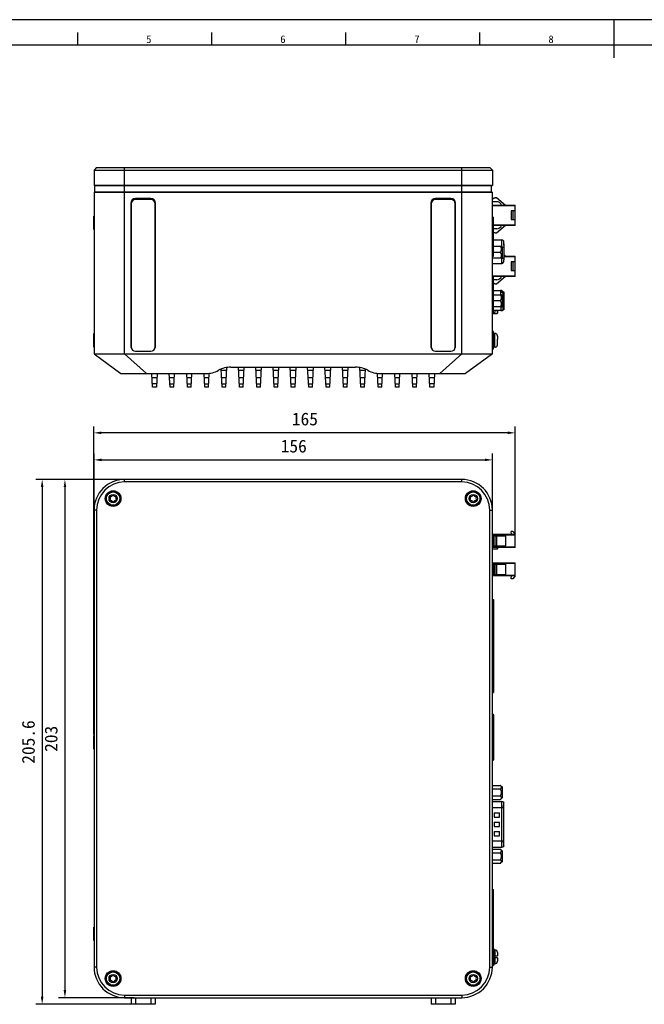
# Model space of a CAD drawing. Header units: millimetres. Extents: x 0 to 2731, y -3524 to -2222.
# Tile 33 of 221: x 188 to 432, y -2608 to -2222. Entities that reach past the tile are written whole.
import ezdxf

# ---------------------------------------------------------------- set-up
doc = ezdxf.new("R2010")
doc.units = ezdxf.units.MM
doc.header["$LTSCALE"] = 46.255
doc.header["$PDMODE"] = 3
doc.header["$PDSIZE"] = 8
doc.layers.get('0').update_dxf_attribs({"linetype": 'CONTINUOUS'})
doc.layers.get('Defpoints').update_dxf_attribs({"linetype": 'CONTINUOUS'})
doc.layers.add('00_COMPONENTS', color=7, linetype='CONTINUOUS')
doc.layers.add('51__DRAFT_DIMS', color=7, linetype='CONTINUOUS')
doc.styles.get("Standard").update_dxf_attribs({"font": 'simfang.ttf'})
doc.styles.add('TEXTSTYLE_2', font='simfang.ttf')
doc.dimstyles.new('DIMSTYLE_2', dxfattribs={"dimtxt": 5, "dimasz": 3, "dimexe": 2.5, "dimexo": 0.5, "dimgap": 1.25, "dimtad": 1, "dimdsep": 46, "dimtxsty": 'Standard', "dimblk": '_FILLED', "dimblk1": '_FILLED', "dimblk2": '_FILLED', "dimcen": 0.09, "dimclrt": 3, "dimazin": 2, "dimtp": 0.5, "dimtm": 0.5, "dimtfac": 1, "dimtofl": 0, "dimtmove": 0, "dimatfit": 3, "dimldrblk": '_FILLED', "dimfxl": 1, "dimtolj": 1, "dimarcsym": 0})
doc.dimstyles.new('DIMSTYLE_3', dxfattribs={"dimtxt": 5, "dimasz": 3, "dimexe": 2.5, "dimexo": 0.5, "dimgap": 1.25, "dimtad": 1, "dimdsep": 46, "dimtxsty": 'Standard', "dimblk": '_FILLED', "dimblk1": '_FILLED', "dimblk2": '_FILLED', "dimcen": 0.09, "dimclrt": 3, "dimazin": 2, "dimtp": 0.3, "dimtm": 0.3, "dimtfac": 1, "dimtofl": 0, "dimtmove": 0, "dimatfit": 3, "dimldrblk": '_FILLED', "dimfxl": 1, "dimtolj": 1, "dimarcsym": 0})

# ---------------------------------------------------------------- blocks, each defined once
blk = doc.blocks.new('_FILLED')
at = {"color": 0, "linetype": 'ByBlock'}
blk.add_solid([(0, 0), (-1, 0.17), (-1, -0.17)], dxfattribs=at)
blk = doc.blocks.new('*D219')
at = {"layer": '51__DRAFT_DIMS', "color": 0, "lineweight": -2}
for p, q in [((216.77, -2502.4), (216.77, -2381.79)), ((381.86, -2423.85), (381.86, -2381.79)), ((378.86, -2384.29), (219.77, -2384.29))]:
    blk.add_line(p, q, dxfattribs=at)
at = {"layer": 'Defpoints', "color": 0}
for p in [(216.77, -2384.29), (381.86, -2424.35), (216.77, -2502.9)]:
    blk.add_point(p, dxfattribs=at)
at = {"layer": '51__DRAFT_DIMS', "color": 0, "linetype": 'ByBlock', "lineweight": -2, "xscale": 3, "yscale": 3, "zscale": 3, "rotation": 180}
blk.add_blockref('_FILLED', (216.77, -2384.29), dxfattribs=at)
at = {"layer": '51__DRAFT_DIMS', "color": 0, "linetype": 'ByBlock', "lineweight": -2, "xscale": 3, "yscale": 3, "zscale": 3}
blk.add_blockref('_FILLED', (381.86, -2384.29), dxfattribs=at)
at = {"layer": '51__DRAFT_DIMS', "color": 3, "insert": (299.45, -2376.37), "char_height": 5, "attachment_point": 2, "line_spacing_factor": 0.9}
blk.add_mtext('\\A1;165', dxfattribs=at)
blk = doc.blocks.new('*D220')
at = {"layer": '51__DRAFT_DIMS', "color": 0, "lineweight": -2}
for p, q in [((216.86, -2414.05), (216.86, -2392.4)), ((219.86, -2394.9), (369.95, -2394.9)), ((372.95, -2415.4), (372.95, -2392.4))]:
    blk.add_line(p, q, dxfattribs=at)
at = {"layer": 'Defpoints', "color": 0}
for p in [(372.95, -2394.9), (216.86, -2414.55), (372.95, -2415.9)]:
    blk.add_point(p, dxfattribs=at)
at = {"layer": '51__DRAFT_DIMS', "color": 0, "linetype": 'ByBlock', "lineweight": -2, "xscale": 3, "yscale": 3, "zscale": 3, "rotation": 180}
blk.add_blockref('_FILLED', (216.86, -2394.9), dxfattribs=at)
at = {"layer": '51__DRAFT_DIMS', "color": 0, "linetype": 'ByBlock', "lineweight": -2, "xscale": 3, "yscale": 3, "zscale": 3}
blk.add_blockref('_FILLED', (372.95, -2394.9), dxfattribs=at)
at = {"layer": '51__DRAFT_DIMS', "color": 3, "insert": (295.09, -2386.99), "char_height": 5, "attachment_point": 2, "line_spacing_factor": 0.9}
blk.add_mtext('\\A1;156', dxfattribs=at)
blk = doc.blocks.new('*D221')
at = {"layer": '51__DRAFT_DIMS', "color": 0, "lineweight": -2}
for p, q in [((228.36, -2402.55), (202.97, -2402.55)), ((205.47, -2405.55), (205.47, -2602.55)), ((232.61, -2605.55), (202.97, -2605.55))]:
    blk.add_line(p, q, dxfattribs=at)
at = {"layer": 'Defpoints', "color": 0}
for p in [(228.86, -2402.55), (205.47, -2605.55), (233.11, -2605.55)]:
    blk.add_point(p, dxfattribs=at)
at = {"layer": '51__DRAFT_DIMS', "color": 0, "linetype": 'ByBlock', "lineweight": -2, "xscale": 3, "yscale": 3, "zscale": 3}
for p, rotation in [((205.47, -2402.55), 90), ((205.47, -2605.55), 270)]:
    blk.add_blockref('_FILLED', p, dxfattribs=dict(at, rotation=rotation))
at = {"layer": '51__DRAFT_DIMS', "color": 3, "insert": (197.55, -2504.15), "char_height": 5, "attachment_point": 2, "rotation": 90, "line_spacing_factor": 0.9}
blk.add_mtext('\\A1;203', dxfattribs=at)
blk = doc.blocks.new('*D222')
at = {"layer": '51__DRAFT_DIMS', "color": 0, "lineweight": -2}
for p, q in [((228.36, -2402.55), (194.05, -2402.55)), ((196.55, -2405.55), (196.55, -2605.15)), ((232.61, -2608.15), (194.05, -2608.15))]:
    blk.add_line(p, q, dxfattribs=at)
at = {"layer": 'Defpoints', "color": 0}
for p in [(228.86, -2402.55), (196.55, -2608.15), (233.11, -2608.15)]:
    blk.add_point(p, dxfattribs=at)
at = {"layer": '51__DRAFT_DIMS', "color": 0, "linetype": 'ByBlock', "lineweight": -2, "xscale": 3, "yscale": 3, "zscale": 3}
for p, rotation in [((196.55, -2402.55), 90), ((196.55, -2608.15), 270)]:
    blk.add_blockref('_FILLED', p, dxfattribs=dict(at, rotation=rotation))
at = {"layer": '51__DRAFT_DIMS', "color": 3, "insert": (188.64, -2505.41), "char_height": 5, "attachment_point": 2, "rotation": 90, "line_spacing_factor": 0.9}
blk.add_mtext('\\A1;205.6', dxfattribs=at)

msp = doc.modelspace()

# ---------------------------------------------------------------- linework, layer by layer
at = {"color": 7}
for p, q in [((841, -2222.462), (0, -2222.462)), ((420.5, -2222.462), (420.5, -2237.462)), ((210.5, -2232.462), (210.5, -2227.463)), ((263, -2232.462), (263, -2227.463)), ((315.5, -2232.462), (315.5, -2227.463)), ((368, -2232.462), (368, -2227.463)), ((831, -2232.462), (25, -2232.462))]:
    msp.add_line(p, q, dxfattribs=at)
at = {"layer": '00_COMPONENTS', "color": 7}
for p, q in [((217.857, -2280.362), (216.857, -2281.362)), ((216.857, -2281.362), (216.857, -2287.362)), ((216.857, -2281.362), (372.857, -2281.362)), ((217.857, -2280.362), (371.857, -2280.362)), ((371.857, -2280.362), (372.857, -2281.362)), ((372.857, -2281.362), (372.857, -2287.362)), ((216.857, -2287.362), (372.857, -2287.362)), ((216.857, -2290.062), (216.857, -2353.362)), ((216.857, -2290.062), (372.857, -2290.062)), ((217.157, -2289.962), (217.157, -2287.462)), ((372.557, -2287.462), (217.157, -2287.462)), ((372.557, -2289.962), (217.157, -2289.962)), ((218.057, -2287.362), (218.057, -2287.462)), ((218.057, -2289.962), (218.057, -2290.062)), ((371.655, -2290.062), (371.655, -2289.962)), ((371.657, -2287.362), (371.657, -2287.462)), ((372.557, -2289.962), (372.557, -2287.462)), ((372.857, -2353.362), (372.857, -2290.062)), ((231.257, -2294.312), (231.257, -2350.312)), ((231.357, -2294.612), (231.357, -2350.612)), ((239.107, -2292.462), (233.107, -2292.462)), ((239.107, -2292.862), (233.107, -2292.862)), ((240.857, -2350.612), (240.857, -2294.612)), ((240.957, -2350.312), (240.957, -2294.312)), ((348.757, -2294.312), (348.757, -2350.312)), ((348.857, -2294.612), (348.857, -2350.612)), ((356.607, -2292.462), (350.607, -2292.462)), ((356.607, -2292.862), (350.607, -2292.862)), ((358.357, -2350.612), (358.357, -2294.612)), ((358.457, -2350.312), (358.457, -2294.312)), ((372.947, -2292.412), (372.857, -2292.412)), ((372.947, -2297.712), (372.947, -2292.412)), ((373.257, -2292.662), (372.947, -2292.662)), ((374.617, -2293.762), (372.947, -2293.762)), ((373.957, -2292.362), (373.257, -2292.362)), ((373.257, -2292.362), (373.257, -2292.662)), ((373.957, -2292.062), (374.457, -2292.062)), ((373.957, -2292.062), (373.957, -2292.362)), ((374.457, -2292.062), (377.957, -2295.062)), ((376.27, -2294.711), (375.601, -2294.13)), ((372.947, -2297.712), (372.857, -2297.712)), ((372.947, -2295.062), (381.857, -2295.062)), ((381.857, -2297.362), (380.257, -2297.362)), ((380.257, -2297.362), (380.257, -2300.762)), ((380.857, -2297.362), (380.857, -2300.762)), ((381.857, -2303.062), (381.857, -2295.062)), ((216.766, -2304.711), (216.766, -2299.412)), ((216.766, -2299.412), (216.857, -2299.412)), ((372.857, -2299.862), (373.357, -2299.862)), ((373.357, -2315.062), (373.357, -2299.862)), ((380.257, -2300.762), (381.857, -2300.762)), ((216.766, -2304.712), (216.857, -2304.712)), ((381.857, -2303.062), (373.357, -2303.062)), ((374.617, -2304.362), (373.357, -2304.362)), ((373.357, -2305.762), (373.957, -2305.762)), ((373.957, -2305.762), (373.957, -2306.062)), ((374.457, -2306.062), (373.957, -2306.062)), ((377.957, -2303.062), (374.457, -2306.062)), ((375.601, -2303.994), (376.27, -2303.413)), ((372.857, -2307.062), (373.357, -2307.062)), ((373.357, -2308.687), (376.557, -2308.687)), ((377.276, -2309.137), (377.298, -2311.137)), ((377.276, -2309.137), (377.287, -2310.137)), ((373.357, -2311.172), (376.424, -2311.172)), ((373.357, -2313.547), (376.057, -2313.547)), ((376.657, -2311.404), (376.424, -2311.172)), ((376.657, -2311.404), (376.657, -2315.689)), ((377.298, -2311.137), (377.302, -2311.484)), ((377.302, -2311.532), (377.302, -2315.792)), ((372.857, -2315.062), (373.357, -2315.062)), ((376.424, -2315.922), (372.857, -2315.922)), ((372.857, -2317.947), (376.557, -2317.947)), ((376.657, -2315.689), (376.424, -2315.922)), ((377.302, -2314.5), (377.957, -2315.062)), ((377.302, -2315.062), (381.857, -2315.062)), ((381.857, -2317.362), (380.257, -2317.362)), ((380.257, -2317.362), (380.257, -2320.762)), ((380.857, -2317.362), (380.857, -2320.762)), ((381.857, -2323.062), (381.857, -2315.062)), ((380.257, -2320.762), (381.857, -2320.762)), ((381.857, -2323.062), (372.857, -2323.062)), ((374.617, -2324.362), (372.857, -2324.362)), ((372.857, -2325.462), (373.257, -2325.462)), ((373.257, -2325.462), (373.257, -2325.762)), ((377.957, -2323.062), (374.457, -2326.062)), ((375.601, -2323.994), (376.27, -2323.413)), ((372.857, -2328.532), (376.159, -2328.532)), ((373.257, -2325.762), (373.957, -2325.762)), ((373.957, -2325.762), (373.957, -2326.062)), ((374.457, -2326.062), (373.957, -2326.062)), ((377.057, -2329.092), (377.357, -2329.092)), ((377.057, -2336.092), (377.057, -2329.092)), ((377.357, -2329.092), (377.357, -2336.092)), ((372.857, -2330.202), (376.424, -2330.202)), ((376.057, -2332.577), (372.857, -2332.577)), ((376.657, -2330.434), (376.424, -2330.202)), ((376.657, -2330.434), (376.657, -2334.719)), ((376.424, -2334.952), (372.857, -2334.952)), ((376.305, -2336.432), (372.857, -2336.432)), ((374.857, -2336.432), (374.857, -2337.462)), ((376.657, -2334.719), (376.424, -2334.952)), ((377.357, -2336.092), (377.057, -2336.092)), ((373.205, -2337.612), (374.707, -2337.612)), ((373.357, -2344.637), (372.857, -2344.637)), ((373.357, -2351.483), (373.357, -2344.64)), ((216.766, -2345.412), (216.857, -2345.412)), ((216.766, -2350.709), (216.766, -2345.414)), ((373.857, -2345.337), (373.357, -2345.337)), ((373.857, -2345.366), (373.857, -2345.337)), ((374.854, -2347.662), (374.857, -2347.662)), ((374.857, -2348.462), (374.854, -2348.462)), ((374.857, -2346.384), (374.857, -2347.662)), ((374.857, -2349.74), (374.857, -2348.462)), ((216.766, -2350.712), (216.857, -2350.712)), ((233.107, -2352.362), (239.107, -2352.362)), ((350.607, -2352.362), (356.607, -2352.362)), ((373.357, -2351.487), (372.857, -2351.487)), ((373.857, -2350.787), (373.357, -2350.787)), ((373.857, -2350.787), (373.857, -2350.757)), ((216.857, -2353.362), (227.357, -2361.062)), ((216.857, -2353.362), (372.857, -2353.362)), ((372.857, -2353.362), (362.357, -2361.062)), ((267.029, -2366.362), (266.66, -2359.317)), ((268.484, -2366.362), (268.886, -2358.688)), ((270.471, -2358.562), (319.242, -2358.562)), ((273.829, -2366.362), (273.42, -2358.562)), ((275.284, -2366.362), (275.693, -2358.562)), ((280.629, -2366.362), (280.22, -2358.562)), ((282.084, -2366.362), (282.493, -2358.562)), ((287.429, -2366.362), (287.02, -2358.562)), ((288.884, -2366.362), (289.293, -2358.562)), ((294.129, -2366.362), (293.72, -2358.562)), ((295.584, -2366.362), (295.993, -2358.562)), ((300.929, -2366.362), (300.52, -2358.562)), ((302.384, -2366.362), (302.793, -2358.562)), ((307.729, -2366.362), (307.32, -2358.562)), ((309.184, -2366.362), (309.593, -2358.562)), ((314.529, -2366.362), (314.12, -2358.562)), ((315.984, -2366.362), (316.393, -2358.562)), ((321.329, -2366.362), (320.928, -2358.705)), ((322.784, -2366.362), (323.151, -2359.357)), ((227.357, -2361.062), (260.789, -2361.062)), ((239.829, -2366.362), (239.551, -2361.062)), ((241.562, -2361.062), (241.284, -2366.362)), ((246.629, -2366.362), (246.351, -2361.062)), ((248.084, -2366.362), (248.362, -2361.062)), ((253.429, -2366.362), (253.151, -2361.062)), ((254.884, -2366.362), (255.162, -2361.062)), ((260.229, -2366.362), (259.951, -2361.062)), ((261.684, -2366.362), (261.966, -2360.992)), ((328.129, -2366.362), (327.848, -2361.003)), ((328.925, -2361.062), (362.357, -2361.062)), ((329.584, -2366.362), (329.862, -2361.062)), ((334.929, -2366.362), (334.651, -2361.062)), ((336.384, -2366.362), (336.662, -2361.062)), ((341.729, -2366.362), (341.451, -2361.062)), ((343.184, -2366.362), (343.462, -2361.062)), ((348.429, -2366.362), (348.151, -2361.062)), ((350.162, -2361.062), (349.884, -2366.362)), ((241.284, -2366.362), (239.829, -2366.362)), ((248.084, -2366.362), (246.629, -2366.362)), ((254.884, -2366.362), (253.429, -2366.362)), ((261.684, -2366.362), (260.229, -2366.362)), ((268.484, -2366.362), (267.029, -2366.362)), ((275.284, -2366.362), (273.829, -2366.362)), ((282.084, -2366.362), (280.629, -2366.362)), ((288.884, -2366.362), (287.429, -2366.362)), ((295.584, -2366.362), (294.129, -2366.362)), ((302.384, -2366.362), (300.929, -2366.362)), ((309.184, -2366.362), (307.729, -2366.362)), ((315.984, -2366.362), (314.529, -2366.362)), ((322.784, -2366.362), (321.329, -2366.362)), ((329.584, -2366.362), (328.129, -2366.362)), ((336.384, -2366.362), (334.929, -2366.362)), ((343.184, -2366.362), (341.729, -2366.362)), ((349.884, -2366.362), (348.429, -2366.362)), ((360.857, -2402.548), (228.857, -2402.548)), ((360.857, -2403.548), (228.857, -2403.548)), ((216.857, -2414.548), (216.857, -2593.548)), ((217.857, -2414.548), (217.857, -2593.548)), ((371.857, -2593.548), (371.857, -2414.548)), ((372.857, -2593.548), (372.857, -2414.548)), ((372.947, -2415.898), (372.857, -2415.898)), ((372.947, -2421.198), (372.947, -2415.899)), ((372.947, -2421.198), (372.857, -2421.198)), ((216.766, -2424.898), (216.857, -2424.898)), ((216.766, -2424.902), (216.766, -2430.195)), ((372.857, -2424.048), (381.857, -2424.048)), ((372.857, -2424.623), (377.957, -2424.623)), ((373.257, -2428.623), (373.257, -2424.623)), ((373.957, -2428.623), (373.957, -2424.623)), ((374.457, -2424.623), (374.457, -2428.623)), ((377.957, -2424.623), (377.957, -2428.623)), ((380.857, -2422.948), (380.257, -2422.948)), ((380.357, -2424.048), (380.257, -2422.948)), ((380.857, -2422.948), (381.857, -2424.048)), ((381.857, -2429.198), (381.857, -2424.048)), ((372.857, -2428.623), (377.957, -2428.623)), ((381.857, -2429.198), (372.857, -2429.198)), ((374.857, -2429.198), (374.857, -2429.723)), ((216.766, -2430.198), (216.857, -2430.198)), ((374.707, -2429.873), (372.857, -2429.873)), ((372.857, -2435.198), (381.857, -2435.198)), ((372.857, -2435.773), (377.957, -2435.773)), ((373.257, -2435.773), (373.257, -2439.773)), ((373.957, -2439.773), (373.957, -2435.773)), ((374.457, -2435.773), (374.457, -2439.773)), ((377.957, -2435.773), (377.957, -2439.773)), ((381.857, -2440.348), (381.857, -2435.198)), ((372.857, -2439.773), (377.957, -2439.773)), ((381.857, -2440.348), (372.857, -2440.348)), ((380.257, -2441.448), (380.357, -2440.348)), ((381.857, -2440.348), (380.857, -2441.448)), ((380.857, -2441.448), (380.257, -2441.448)), ((372.857, -2449.548), (373.357, -2449.548)), ((373.357, -2449.548), (373.357, -2486.048)), ((372.857, -2486.048), (373.357, -2486.048)), ((372.857, -2494.538), (373.157, -2494.538)), ((373.357, -2494.738), (373.357, -2512.348)), ((216.766, -2508.198), (216.766, -2502.898)), ((216.766, -2502.898), (216.857, -2502.898)), ((372.857, -2499.338), (373.157, -2499.338)), ((216.766, -2508.198), (216.857, -2508.198)), ((372.857, -2507.748), (373.157, -2507.748)), ((372.857, -2512.548), (373.157, -2512.548)), ((372.857, -2522.406), (376.057, -2522.406)), ((372.857, -2523.777), (376.057, -2523.777)), ((376.057, -2522.406), (376.657, -2523.006)), ((376.657, -2523.006), (376.657, -2527.291)), ((372.857, -2526.52), (376.057, -2526.52)), ((372.857, -2527.891), (376.057, -2527.891)), ((372.857, -2528.643), (376.557, -2528.643)), ((376.657, -2527.291), (376.057, -2527.891)), ((377.299, -2529.144), (377.298, -2529.143)), ((377.302, -2529.933), (377.302, -2529.182)), ((377.302, -2529.942), (377.302, -2529.933)), ((373.607, -2533.093), (375.607, -2533.093)), ((373.607, -2533.093), (373.607, -2534.793)), ((375.607, -2534.793), (375.607, -2533.093)), ((377.276, -2531.143), (377.276, -2544.143)), ((377.357, -2530.506), (377.288, -2530.506)), ((377.357, -2544.84), (377.357, -2530.506)), ((373.607, -2534.793), (375.607, -2534.793)), ((373.607, -2536.793), (375.607, -2536.793)), ((373.607, -2536.793), (373.607, -2538.493)), ((375.607, -2538.493), (375.607, -2536.793)), ((373.607, -2538.493), (375.607, -2538.493)), ((373.607, -2540.493), (375.607, -2540.493)), ((373.607, -2540.493), (373.607, -2542.193)), ((375.607, -2542.193), (375.607, -2540.493)), ((373.607, -2542.193), (375.607, -2542.193)), ((377.357, -2544.84), (377.289, -2544.84)), ((377.301, -2545.344), (377.3, -2545.312)), ((377.302, -2546.104), (377.302, -2545.353)), ((372.857, -2546.643), (376.557, -2546.643)), ((372.857, -2547.396), (376.057, -2547.396)), ((372.857, -2548.767), (376.057, -2548.767)), ((376.057, -2547.396), (376.657, -2547.996)), ((376.657, -2547.996), (376.657, -2552.281)), ((372.857, -2551.51), (376.057, -2551.51)), ((372.857, -2552.881), (376.057, -2552.881)), ((376.657, -2552.281), (376.057, -2552.881)), ((372.857, -2563.128), (373.357, -2563.128)), ((373.357, -2583.448), (373.357, -2563.128)), ((372.857, -2569.748), (373.357, -2569.748)), ((373.357, -2571.748), (372.857, -2571.748)), ((372.857, -2574.828), (373.357, -2574.828)), ((216.766, -2577.898), (216.857, -2577.898)), ((216.766, -2583.195), (216.766, -2577.901)), ((372.857, -2576.828), (373.357, -2576.828)), ((216.766, -2583.198), (216.857, -2583.198)), ((372.857, -2583.448), (373.357, -2583.448)), ((372.857, -2586.123), (373.357, -2586.123)), ((372.947, -2586.898), (372.857, -2586.898)), ((372.947, -2592.198), (372.947, -2586.899)), ((373.357, -2586.123), (373.357, -2592.973)), ((373.357, -2586.823), (373.857, -2586.823)), ((374.856, -2587.799), (374.854, -2587.801)), ((374.857, -2587.87), (374.857, -2589.148)), ((373.857, -2589.148), (374.857, -2589.148)), ((373.857, -2589.948), (373.857, -2589.148)), ((374.857, -2589.948), (373.857, -2589.948)), ((374.854, -2591.296), (374.856, -2591.298)), ((374.857, -2589.948), (374.857, -2591.226)), ((372.947, -2592.198), (372.857, -2592.198)), ((372.857, -2592.973), (373.357, -2592.973)), ((373.357, -2592.273), (373.857, -2592.273)), ((228.857, -2604.548), (360.857, -2604.548)), ((228.857, -2605.548), (360.857, -2605.548)), ((231.357, -2605.548), (231.357, -2608.148)), ((240.857, -2605.548), (240.857, -2608.148)), ((348.857, -2605.548), (348.857, -2608.148)), ((358.357, -2605.548), (358.357, -2608.148)), ((240.857, -2608.148), (231.357, -2608.148)), ((358.357, -2608.148), (348.857, -2608.148))]:
    msp.add_line(p, q, dxfattribs=at)
at = {"layer": '00_COMPONENTS', "color": 4}
for p, q in [((228.857, -2353.362), (228.857, -2280.362)), ((360.857, -2353.362), (360.857, -2280.362)), ((381.857, -2295.362), (372.947, -2295.362)), ((373.357, -2302.762), (381.857, -2302.762)), ((376.557, -2311.304), (376.557, -2308.687)), ((376.465, -2315.881), (376.557, -2315.881)), ((376.557, -2317.947), (376.557, -2315.789)), ((381.857, -2315.362), (377.302, -2315.362)), ((372.857, -2322.762), (381.857, -2322.762)), ((373.157, -2323.054), (373.157, -2337.71)), ((376.057, -2329.109), (376.057, -2330.202)), ((377.357, -2330.872), (377.057, -2330.872)), ((374.707, -2336.432), (374.707, -2337.612)), ((377.057, -2334.772), (377.357, -2334.772)), ((373.857, -2350.757), (373.857, -2345.366)), ((228.857, -2353.362), (237.357, -2361.062)), ((360.857, -2353.362), (352.357, -2361.062)), ((268.822, -2359.926), (266.692, -2359.926)), ((275.622, -2359.926), (273.492, -2359.926)), ((282.422, -2359.926), (280.292, -2359.926)), ((289.222, -2359.926), (287.092, -2359.926)), ((295.922, -2359.926), (293.792, -2359.926)), ((302.722, -2359.926), (300.592, -2359.926)), ((309.522, -2359.926), (307.392, -2359.926)), ((316.322, -2359.926), (314.192, -2359.926)), ((323.122, -2359.926), (320.992, -2359.926)), ((239.631, -2362.588), (241.482, -2362.588)), ((246.431, -2362.588), (248.282, -2362.588)), ((253.231, -2362.588), (255.082, -2362.588)), ((260.031, -2362.588), (261.882, -2362.588)), ((266.831, -2362.588), (268.682, -2362.588)), ((273.631, -2362.588), (275.482, -2362.588)), ((280.431, -2362.588), (282.282, -2362.588)), ((287.231, -2362.588), (289.082, -2362.588)), ((293.931, -2362.588), (295.782, -2362.588)), ((300.731, -2362.588), (302.582, -2362.588)), ((307.531, -2362.588), (309.382, -2362.588)), ((314.331, -2362.588), (316.182, -2362.588)), ((321.131, -2362.588), (322.982, -2362.588)), ((327.931, -2362.588), (329.782, -2362.588)), ((334.731, -2362.588), (336.582, -2362.588)), ((341.531, -2362.588), (343.382, -2362.588)), ((348.231, -2362.588), (350.082, -2362.588)), ((241.348, -2365.156), (239.766, -2365.156)), ((246.566, -2365.156), (248.148, -2365.156)), ((253.366, -2365.156), (254.948, -2365.156)), ((260.166, -2365.156), (261.748, -2365.156)), ((266.966, -2365.156), (268.548, -2365.156)), ((273.766, -2365.156), (275.348, -2365.156)), ((280.566, -2365.156), (282.148, -2365.156)), ((287.366, -2365.156), (288.948, -2365.156)), ((294.066, -2365.156), (295.648, -2365.156)), ((300.866, -2365.156), (302.448, -2365.156)), ((307.666, -2365.156), (309.248, -2365.156)), ((314.466, -2365.156), (316.048, -2365.156)), ((321.266, -2365.156), (322.848, -2365.156)), ((328.066, -2365.156), (329.648, -2365.156)), ((334.866, -2365.156), (336.448, -2365.156)), ((341.666, -2365.156), (343.248, -2365.156)), ((349.948, -2365.156), (348.366, -2365.156)), ((228.857, -2403.548), (228.857, -2402.548)), ((360.857, -2403.548), (360.857, -2402.548)), ((217.857, -2414.548), (216.857, -2414.548)), ((371.857, -2414.548), (372.857, -2414.548)), ((381.857, -2424.348), (372.857, -2424.348)), ((372.857, -2428.898), (381.857, -2428.898)), ((374.707, -2429.198), (374.707, -2429.873)), ((381.857, -2435.498), (372.857, -2435.498)), ((372.857, -2440.048), (381.857, -2440.048)), ((372.857, -2494.738), (373.357, -2494.738)), ((373.157, -2512.548), (373.157, -2494.538)), ((372.857, -2499.538), (373.357, -2499.538)), ((372.857, -2507.548), (373.357, -2507.548)), ((372.857, -2512.348), (373.357, -2512.348)), ((376.557, -2546.643), (376.557, -2528.643)), ((377.302, -2529.942), (377.281, -2529.942)), ((377.276, -2531.143), (372.857, -2531.143)), ((377.357, -2532.056), (377.276, -2532.056)), ((372.857, -2544.143), (377.276, -2544.143)), ((377.276, -2543.29), (377.357, -2543.29)), ((377.281, -2545.344), (377.301, -2545.344)), ((373.157, -2583.448), (373.157, -2588.248)), ((373.857, -2586.823), (373.857, -2589.148)), ((373.857, -2589.948), (373.857, -2592.273)), ((217.857, -2593.548), (216.857, -2593.548)), ((371.857, -2593.548), (372.857, -2593.548)), ((228.857, -2604.548), (228.857, -2605.548)), ((233.107, -2605.548), (233.107, -2608.148)), ((239.107, -2605.548), (239.107, -2608.148)), ((350.607, -2605.548), (350.607, -2608.148)), ((356.607, -2605.548), (356.607, -2608.148)), ((360.857, -2604.548), (360.857, -2605.548))]:
    msp.add_line(p, q, dxfattribs=at)
at = {"layer": '00_COMPONENTS', "color": 7}
msp.add_lwpolyline([(377.287, -2310.137), (377.293, -2310.692), (377.295, -2310.839)], dxfattribs=at)
for centre, radius in [((224.357, -2410.048), 3.065), ((224.357, -2410.048), 3), ((224.357, -2410.048), 2.625), ((365.357, -2410.048), 3.065), ((365.357, -2410.048), 3), ((365.357, -2410.048), 2.625), ((224.357, -2598.048), 3.065), ((224.357, -2598.048), 3), ((224.357, -2598.048), 2.625), ((365.357, -2598.048), 3.065), ((365.357, -2598.048), 3), ((365.357, -2598.048), 2.625)]:
    msp.add_circle(centre, radius, dxfattribs=at)
at = {"layer": '00_COMPONENTS', "color": 4}
for centre in [(224.357, -2410.048), (365.357, -2410.048), (224.357, -2598.048), (365.357, -2598.048)]:
    msp.add_circle(centre, 1.625, dxfattribs=at)
at = {"layer": '00_COMPONENTS', "color": 7}
for centre, radius, start, end in [((233.107, -2294.312), 1.85, 90, 180), ((233.107, -2294.612), 1.75, 90, 180), ((239.107, -2294.312), 1.85, 0, 90), ((239.107, -2294.612), 1.75, 0, 90), ((350.607, -2294.312), 1.85, 90, 180), ((350.607, -2294.612), 1.75, 90, 180), ((356.607, -2294.312), 1.85, 0, 90), ((356.607, -2294.612), 1.75, 0, 90), ((374.617, -2295.262), 1.5, 49, 90), ((376.139, -2294.862), 0.2, 270, 49), ((374.617, -2302.862), 1.5, 270, 311), ((376.139, -2303.262), 0.2, 311, 90), ((376.557, -2309.487), 0.8, 25.94512, 90), ((372.372, -2311.532), 4.929, 359.99963, 0.56336), ((376.557, -2317.147), 0.8, 270, 334.05651), ((372.374, -2315.793), 4.927, 359.40821, 0.00706), ((374.617, -2322.862), 1.5, 270, 311), ((376.139, -2323.262), 0.2, 311, 90), ((376.159, -2329.532), 1, 26.10388, 90), ((372.757, -2336.392), 1.3, 274.41353, 358.23676), ((376.305, -2335.432), 1, 269.99997, 318.70013), ((374.707, -2337.462), 0.15, 270, 0), ((346.755, -2348.062), 28.102, 359.18444, 0.81556), ((233.107, -2350.312), 1.85, 180, 203.92028), ((233.107, -2350.612), 1.75, 180, 270), ((239.107, -2350.612), 1.75, 270, 0), ((239.107, -2350.312), 1.85, 336.07972, 0), ((350.607, -2350.312), 1.85, 180, 203.92028), ((350.607, -2350.612), 1.75, 180, 270), ((356.607, -2350.612), 1.75, 270, 0), ((356.607, -2350.312), 1.85, 336.07972, 0), ((373.857, -2349.77), 0.987, 270.00506, 274.40461), ((260.789, -2351.062), 10, 270, 298.95502), ((270.471, -2368.562), 10, 90, 118.95502), ((319.242, -2368.562), 10, 61.04498, 90), ((328.925, -2351.062), 10, 241.04498, 270), ((228.857, -2414.548), 12, 90, 180), ((360.857, -2414.548), 12, 0, 90), ((228.857, -2414.548), 11, 90, 180), ((360.857, -2414.548), 11, 0, 90), ((222.984, -2410.048), 0.372, 325.30431, 34.69569), ((223.601, -2408.739), 0.488, 267.1925, 332.8075), ((225.097, -2408.765), 0.462, 206.76577, 273.23423), ((225.869, -2410.048), 0.488, 147.1925, 212.8075), ((363.984, -2410.048), 0.372, 325.30431, 34.69569), ((364.601, -2408.739), 0.488, 267.1925, 332.8075), ((366.097, -2408.765), 0.462, 206.76577, 273.23423), ((366.869, -2410.048), 0.488, 147.1925, 212.8075), ((223.616, -2411.331), 0.462, 26.76577, 93.23423), ((225.043, -2411.237), 0.372, 85.30431, 154.69569), ((364.616, -2411.331), 0.462, 26.76577, 93.23423), ((366.043, -2411.237), 0.372, 85.30431, 154.69569), ((374.707, -2429.723), 0.15, 270, 0), ((373.157, -2494.738), 0.2, 0, 90), ((373.157, -2499.538), 0.2, 0, 90), ((373.157, -2507.548), 0.2, 270, 0), ((373.157, -2512.348), 0.2, 270, 0), ((376.557, -2529.443), 0.8, 21.97603, 90), ((377.148, -2545.353), 0.153, 359.96178, 3.35348), ((376.557, -2545.843), 0.8, 270, 338.02397), ((373.857, -2587.823), 1, 1.41506, 90), ((373.803, -2587.87), 1.054, 359.99846, 3.79203), ((373.857, -2591.273), 1, 270, 358.58494), ((373.803, -2591.226), 1.054, 356.20797, 0.00154), ((228.857, -2593.548), 12, 180, 270), ((228.857, -2593.548), 11, 180, 270), ((360.857, -2593.548), 12, 270, 0), ((360.857, -2593.548), 11, 270, 0), ((222.984, -2598.048), 0.372, 325.30431, 34.69569), ((223.601, -2596.739), 0.488, 267.1925, 332.8075), ((223.616, -2599.331), 0.462, 26.76577, 93.23423), ((225.097, -2596.765), 0.462, 206.76577, 273.23423), ((225.043, -2599.237), 0.372, 85.30431, 154.69569), ((225.869, -2598.048), 0.488, 147.1925, 212.8075), ((363.984, -2598.048), 0.372, 325.30431, 34.69569), ((364.601, -2596.739), 0.488, 267.1925, 332.8075), ((364.616, -2599.331), 0.462, 26.76577, 93.23423), ((366.097, -2596.765), 0.462, 206.76577, 273.23423), ((366.043, -2599.237), 0.372, 85.30431, 154.69569), ((366.869, -2598.048), 0.488, 147.1925, 212.8075)]:
    msp.add_arc(centre, radius, start, end, dxfattribs=at)
at = {"layer": '00_COMPONENTS', "color": 4}
for centre, radius, start, end in [((384.317, -2334.749), 8.185, 181.41685, 181.72616), ((375.94, -2331.471), 3.53, 273.17967, 276.36505), ((375.983, -2331.844), 3.155, 276.33996, 279.81722), ((376.034, -2331.595), 3.338, 277.55259, 278.40494), ((376.068, -2331.822), 3.108, 278.39708, 279.7268)]:
    msp.add_arc(centre, radius, start, end, dxfattribs=at)
at = {"layer": '00_COMPONENTS', "color": 7}
for points, knots in [([(376.057, -2313.547), (376.162, -2313.364), (376.346, -2312.985), (376.462, -2312.359), (376.346, -2311.733), (376.162, -2311.354), (376.057, -2311.172)], [0, 0, 0, 0, 0.252533, 0.5000001, 0.7474665, 1, 1, 1, 1]), ([(376.057, -2315.922), (376.162, -2315.739), (376.346, -2315.36), (376.462, -2314.734), (376.346, -2314.108), (376.162, -2313.729), (376.057, -2313.547)], [0, 0, 0, 0, 0.252533, 0.5000001, 0.7474665, 1, 1, 1, 1]), ([(377.301, -2315.844), (377.3, -2315.955), (377.298, -2316.172), (377.294, -2316.483), (377.291, -2316.764), (377.287, -2317.008), (377.284, -2317.183), (377.282, -2317.3), (377.281, -2317.367), (377.279, -2317.42), (377.279, -2317.459), (377.276, -2317.482), (377.277, -2317.494), (377.276, -2317.497)], [0, 0, 0, 0, 0.2024366, 0.392622, 0.5646209, 0.7134207, 0.8345024, 0.8834854, 0.9242432, 0.9564921, 0.9799655, 0.9944989, 1, 1, 1, 1]), ([(376.057, -2332.577), (376.162, -2332.394), (376.346, -2332.015), (376.462, -2331.389), (376.346, -2330.763), (376.162, -2330.384), (376.057, -2330.202)], [0, 0, 0, 0, 0.252533, 0.5000001, 0.7474665, 1, 1, 1, 1]), ([(376.057, -2334.952), (376.162, -2334.769), (376.346, -2334.39), (376.462, -2333.764), (376.346, -2333.138), (376.162, -2332.759), (376.057, -2332.577)], [0, 0, 0, 0, 0.252533, 0.5000001, 0.7474665, 1, 1, 1, 1]), ([(374.857, -2346.384), (374.857, -2346.252), (374.807, -2345.987), (374.587, -2345.648), (374.253, -2345.42), (373.988, -2345.366), (373.857, -2345.366)], [0, 0, 0, 0, 0.2500767, 0.5000806, 0.7500441, 1, 1, 1, 1]), ([(373.932, -2350.754), (374.057, -2350.745), (374.305, -2350.677), (374.611, -2350.445), (374.811, -2350.117), (374.857, -2349.865), (374.857, -2349.74)], [0, 0, 0, 0, 0.249999, 0.4999632, 0.749948, 1, 1, 1, 1]), ([(223.29, -2409.836), (223.134, -2409.612), (223.041, -2409.3), (223.342, -2409.215), (223.577, -2409.226)], [0, 0, 0, 0, 0.5207666, 1, 1, 1, 1]), ([(223.59, -2410.87), (223.347, -2410.884), (223.04, -2410.8), (223.134, -2410.485), (223.29, -2410.26)], [0, 0, 0, 0, 0.4838326, 1, 1, 1, 1]), ([(224.035, -2408.962), (224.142, -2408.753), (224.359, -2408.542), (224.575, -2408.757), (224.685, -2408.974)], [0, 0, 0, 0, 0.4953946, 1, 1, 1, 1]), ([(225.459, -2410.313), (225.586, -2410.51), (225.663, -2410.813), (225.346, -2410.889), (225.074, -2410.866)], [0, 0, 0, 0, 0.4792334, 1, 1, 1, 1]), ([(225.123, -2409.227), (225.366, -2409.213), (225.66, -2409.293), (225.586, -2409.587), (225.459, -2409.784)], [0, 0, 0, 0, 0.5046054, 1, 1, 1, 1]), ([(364.29, -2409.836), (364.134, -2409.612), (364.041, -2409.3), (364.342, -2409.215), (364.577, -2409.226)], [0, 0, 0, 0, 0.5207666, 1, 1, 1, 1]), ([(364.59, -2410.87), (364.347, -2410.884), (364.04, -2410.8), (364.134, -2410.485), (364.29, -2410.26)], [0, 0, 0, 0, 0.4838326, 1, 1, 1, 1]), ([(365.035, -2408.962), (365.142, -2408.753), (365.359, -2408.542), (365.575, -2408.757), (365.685, -2408.974)], [0, 0, 0, 0, 0.4953946, 1, 1, 1, 1]), ([(366.459, -2410.313), (366.586, -2410.51), (366.663, -2410.813), (366.346, -2410.889), (366.074, -2410.866)], [0, 0, 0, 0, 0.4792334, 1, 1, 1, 1]), ([(366.123, -2409.227), (366.366, -2409.213), (366.66, -2409.293), (366.586, -2409.587), (366.459, -2409.784)], [0, 0, 0, 0, 0.5046054, 1, 1, 1, 1]), ([(224.707, -2411.078), (224.59, -2411.325), (224.364, -2411.564), (224.138, -2411.34), (224.029, -2411.123)], [0, 0, 0, 0, 0.5161674, 1, 1, 1, 1]), ([(365.707, -2411.078), (365.59, -2411.325), (365.364, -2411.564), (365.138, -2411.34), (365.029, -2411.123)], [0, 0, 0, 0, 0.5161674, 1, 1, 1, 1]), ([(376.057, -2523.777), (376.109, -2523.725), (376.205, -2523.621), (376.324, -2523.452), (376.404, -2523.276), (376.434, -2523.092), (376.404, -2522.907), (376.324, -2522.731), (376.205, -2522.562), (376.109, -2522.458), (376.057, -2522.406)], [0, 0, 0, 0, 0.1380198, 0.2670483, 0.3867451, 0.4999994, 0.6132532, 0.7329514, 0.8619815, 1, 1, 1, 1]), ([(376.057, -2526.52), (376.163, -2526.306), (376.348, -2525.864), (376.462, -2525.148), (376.348, -2524.432), (376.163, -2523.99), (376.057, -2523.777)], [0, 0, 0, 0, 0.2501795, 0.5, 0.7498204, 1, 1, 1, 1]), ([(376.057, -2527.891), (376.109, -2527.839), (376.205, -2527.734), (376.324, -2527.566), (376.404, -2527.39), (376.434, -2527.205), (376.404, -2527.021), (376.324, -2526.844), (376.205, -2526.676), (376.109, -2526.571), (376.057, -2526.52)], [0, 0, 0, 0, 0.1380198, 0.2670483, 0.3867451, 0.4999994, 0.6132532, 0.7329514, 0.8619815, 1, 1, 1, 1]), ([(377.292, -2529.232), (377.289, -2529.326), (377.285, -2529.567), (377.278, -2530.204), (377.276, -2530.747), (377.276, -2531.143)], [0, 0, 0, 0, 0.1465669, 0.3786202, 1, 1, 1, 1]), ([(377.282, -2531.004), (377.285, -2530.771), (377.288, -2530.461), (377.296, -2530.107), (377.299, -2529.986), (377.302, -2529.942)], [0, 0, 0, 0, 0.6590354, 0.8755637, 1, 1, 1, 1]), ([(377.298, -2529.143), (377.298, -2529.143), (377.297, -2529.146), (377.296, -2529.15), (377.296, -2529.157), (377.294, -2529.172), (377.293, -2529.197), (377.292, -2529.219), (377.292, -2529.232)], [0, 0, 0, 0, 0.0178706, 0.0656971, 0.1444273, 0.2540991, 0.5659334, 1, 1, 1, 1]), ([(377.302, -2529.174), (377.301, -2529.167), (377.3, -2529.157), (377.3, -2529.147), (377.299, -2529.144)], [0, 0, 0, 0, 0.6846395, 1, 1, 1, 1]), ([(377.276, -2544.143), (377.276, -2544.387), (377.277, -2544.742), (377.279, -2545.195), (377.282, -2545.488), (377.285, -2545.734), (377.288, -2545.924), (377.292, -2546.053), (377.294, -2546.117), (377.297, -2546.138)], [0, 0, 0, 0, 0.366345, 0.5334663, 0.682016, 0.8067826, 0.9034276, 0.9685819, 1, 1, 1, 1]), ([(377.3, -2545.312), (377.295, -2545.186), (377.289, -2544.843), (377.284, -2544.5), (377.282, -2544.283)], [0, 0, 0, 0, 0.3658144, 1, 1, 1, 1]), ([(376.057, -2548.767), (376.109, -2548.715), (376.205, -2548.611), (376.324, -2548.442), (376.404, -2548.266), (376.434, -2548.082), (376.404, -2547.897), (376.324, -2547.721), (376.205, -2547.552), (376.109, -2547.448), (376.057, -2547.396)], [0, 0, 0, 0, 0.1380198, 0.2670483, 0.3867451, 0.4999994, 0.6132532, 0.7329514, 0.8619815, 1, 1, 1, 1]), ([(376.057, -2551.51), (376.163, -2551.296), (376.348, -2550.854), (376.462, -2550.138), (376.348, -2549.422), (376.163, -2548.98), (376.057, -2548.767)], [0, 0, 0, 0, 0.2501795, 0.5, 0.7498204, 1, 1, 1, 1]), ([(377.297, -2546.138), (377.297, -2546.139), (377.297, -2546.141), (377.298, -2546.143), (377.298, -2546.143)], [0, 0, 0, 0, 0.7279311, 1, 1, 1, 1]), ([(376.057, -2552.881), (376.109, -2552.829), (376.205, -2552.724), (376.324, -2552.556), (376.404, -2552.38), (376.434, -2552.195), (376.404, -2552.011), (376.324, -2551.834), (376.205, -2551.666), (376.109, -2551.561), (376.057, -2551.51)], [0, 0, 0, 0, 0.1380198, 0.2670483, 0.3867451, 0.4999994, 0.6132532, 0.7329514, 0.8619815, 1, 1, 1, 1]), ([(223.29, -2597.836), (223.134, -2597.612), (223.041, -2597.3), (223.342, -2597.215), (223.577, -2597.226)], [0, 0, 0, 0, 0.5207666, 1, 1, 1, 1]), ([(223.59, -2598.87), (223.347, -2598.884), (223.04, -2598.8), (223.134, -2598.485), (223.29, -2598.26)], [0, 0, 0, 0, 0.4838326, 1, 1, 1, 1]), ([(224.707, -2599.078), (224.59, -2599.325), (224.364, -2599.564), (224.138, -2599.34), (224.029, -2599.123)], [0, 0, 0, 0, 0.5161674, 1, 1, 1, 1]), ([(224.035, -2596.962), (224.142, -2596.753), (224.359, -2596.542), (224.575, -2596.757), (224.685, -2596.974)], [0, 0, 0, 0, 0.4953946, 1, 1, 1, 1]), ([(225.459, -2598.313), (225.586, -2598.51), (225.663, -2598.813), (225.346, -2598.889), (225.074, -2598.866)], [0, 0, 0, 0, 0.4792334, 1, 1, 1, 1]), ([(225.123, -2597.227), (225.366, -2597.213), (225.66, -2597.293), (225.586, -2597.587), (225.459, -2597.784)], [0, 0, 0, 0, 0.5046054, 1, 1, 1, 1]), ([(364.29, -2597.836), (364.134, -2597.612), (364.041, -2597.3), (364.342, -2597.215), (364.577, -2597.226)], [0, 0, 0, 0, 0.5207666, 1, 1, 1, 1]), ([(364.59, -2598.87), (364.347, -2598.884), (364.04, -2598.8), (364.134, -2598.485), (364.29, -2598.26)], [0, 0, 0, 0, 0.4838326, 1, 1, 1, 1]), ([(365.707, -2599.078), (365.59, -2599.325), (365.364, -2599.564), (365.138, -2599.34), (365.029, -2599.123)], [0, 0, 0, 0, 0.5161674, 1, 1, 1, 1]), ([(365.035, -2596.962), (365.142, -2596.753), (365.359, -2596.542), (365.575, -2596.757), (365.685, -2596.974)], [0, 0, 0, 0, 0.4953946, 1, 1, 1, 1]), ([(366.459, -2598.313), (366.586, -2598.51), (366.663, -2598.813), (366.346, -2598.889), (366.074, -2598.866)], [0, 0, 0, 0, 0.4792334, 1, 1, 1, 1]), ([(366.123, -2597.227), (366.366, -2597.213), (366.66, -2597.293), (366.586, -2597.587), (366.459, -2597.784)], [0, 0, 0, 0, 0.5046054, 1, 1, 1, 1])]:
    msp.add_open_spline(points, degree=3, knots=knots, dxfattribs=at)
at = {"layer": '00_COMPONENTS', "color": 4}
for points, knots in [([(376.657, -2311.62), (376.788, -2311.617), (376.969, -2311.606), (377.184, -2311.57), (377.269, -2311.547), (377.302, -2311.532)], [0, 0, 0, 0, 0.600912, 0.8335483, 1, 1, 1, 1]), ([(376.557, -2315.881), (376.701, -2315.881), (376.904, -2315.872), (377.147, -2315.838), (377.245, -2315.814), (377.285, -2315.799)], [0, 0, 0, 0, 0.5898697, 0.8266546, 1, 1, 1, 1]), ([(376.071, -2328.598), (376.062, -2328.664), (376.058, -2328.834), (376.057, -2329.005), (376.057, -2329.109)], [0, 0, 0, 0, 0.3855951, 1, 1, 1, 1]), ([(376.057, -2329.109), (376.181, -2329.109), (376.43, -2329.142), (376.763, -2329.29), (376.999, -2329.528), (377.057, -2329.73), (377.057, -2329.821)], [0, 0, 0, 0, 0.2762141, 0.5544419, 0.7984767, 1, 1, 1, 1]), ([(376.097, -2328.532), (376.09, -2328.532), (376.075, -2328.56), (376.073, -2328.581), (376.071, -2328.598)], [0, 0, 0, 0, 0.3099611, 1, 1, 1, 1]), ([(377.057, -2329.284), (377.03, -2329.178), (376.941, -2328.973), (376.716, -2328.728), (376.425, -2328.568), (376.206, -2328.532), (376.097, -2328.532)], [0, 0, 0, 0, 0.2511063, 0.5014226, 0.7509442, 1, 1, 1, 1]), ([(377.057, -2330.782), (377.057, -2330.803), (377.036, -2330.837), (376.995, -2330.87), (376.928, -2330.909), (376.814, -2330.949), (376.714, -2330.972), (376.657, -2330.982)], [0, 0, 0, 0, 0.1357008, 0.228168, 0.3413166, 0.6313001, 1, 1, 1, 1]), ([(377.057, -2331.09), (377.057, -2331.109), (377.03, -2331.158), (376.947, -2331.208), (376.819, -2331.256), (376.716, -2331.279), (376.657, -2331.29)], [0, 0, 0, 0, 0.1249833, 0.3222553, 0.6166349, 1, 1, 1, 1]), ([(376.136, -2334.996), (376.142, -2335.189), (376.152, -2335.465), (376.173, -2335.812), (376.19, -2336.022), (376.21, -2336.192), (376.229, -2336.304), (376.247, -2336.372), (376.26, -2336.406), (376.276, -2336.432), (376.289, -2336.432)], [0, 0, 0, 0, 0.3980201, 0.5688926, 0.7152784, 0.8329078, 0.9197479, 0.9512424, 0.9746428, 1, 1, 1, 1]), ([(377.057, -2336.058), (376.966, -2336.173), (376.73, -2336.364), (376.434, -2336.432), (376.289, -2336.432)], [0, 0, 0, 0, 0.5012401, 1, 1, 1, 1]), ([(376.709, -2334.913), (376.694, -2334.917), (376.632, -2334.932), (376.569, -2334.944), (376.521, -2334.953)], [0, 0, 0, 0, 0.2406362, 1, 1, 1, 1]), ([(377.057, -2334.739), (377.001, -2334.775), (376.847, -2334.834), (376.688, -2334.869), (376.593, -2334.885)], [0, 0, 0, 0, 0.4076976, 1, 1, 1, 1]), ([(377.057, -2334.772), (377.014, -2334.803), (376.9, -2334.858), (376.78, -2334.895), (376.709, -2334.913)], [0, 0, 0, 0, 0.4193266, 1, 1, 1, 1])]:
    msp.add_open_spline(points, degree=3, knots=knots, dxfattribs=at)
msp.add_open_spline([(377.285, -2315.799), (377.291, -2315.797), (377.296, -2315.795), (377.302, -2315.792)], degree=3, dxfattribs=at)

# ---------------------------------------------------------------- texts
at = {"color": 3, "style": 'TEXTSTYLE_2'}
for s, p in [('5', (237.319, -2231.615)), ('6', (289.819, -2231.615)), ('7', (342.319, -2231.615)), ('8', (394.819, -2231.615))]:
    msp.add_text(s, height=3, dxfattribs=at).set_placement(p)

# ---------------------------------------------------------------- dimensions: what is measured, and where the dimension line sits
at = {"layer": '51__DRAFT_DIMS', "color": 4}
dim = msp.add_linear_dim(base=(216.766, -2384.288), p1=(381.857, -2424.348), p2=(216.766, -2502.898), angle=180, dimstyle='DIMSTYLE_2', override={"dimdec": 0}, dxfattribs=at)
dim.commit()
dim.dimension.update_dxf_attribs({"geometry": '*D219', "text_midpoint": (299.448, -2384.288), "dimtype": 160})
dim = msp.add_linear_dim(base=(372.947, -2394.902), p1=(216.857, -2414.548), p2=(372.947, -2415.898), dimstyle='DIMSTYLE_2', override={"dimdec": 0}, dxfattribs=at)
dim.commit()
dim.dimension.update_dxf_attribs({"geometry": '*D220', "text_midpoint": (295.088, -2394.902), "dimtype": 160})
for base, p2, picture, middle in [((196.554, -2608.148), (233.107, -2608.148), '*D222', (196.554, -2505.407)), ((205.466, -2605.548), (233.107, -2605.548), '*D221', (205.466, -2504.146))]:
    dim = msp.add_linear_dim(base=base, p1=(228.857, -2402.548), p2=p2, angle=270, dimstyle='DIMSTYLE_3', dxfattribs=at)
    dim.commit()
    dim.dimension.update_dxf_attribs({"geometry": picture, "text_midpoint": middle, "dimtype": 160})

doc.saveas('drawing.dxf')
